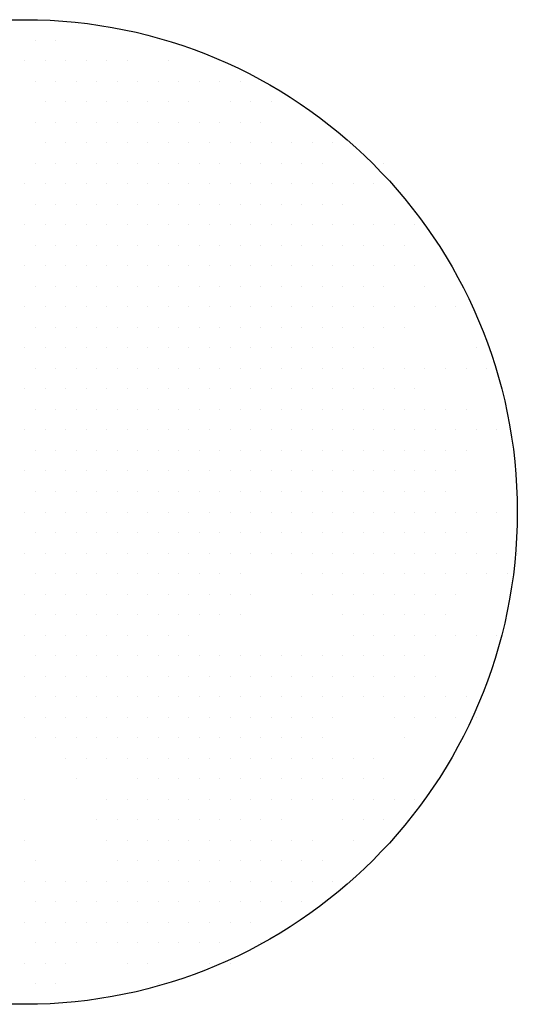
# Model space of a CAD drawing. Extents: x 1 to 13, y 1 to 13.
# Tile 2 of 2: x 6.9 to 13, y 1 to 13. Entities that reach past the tile are written whole.
import ezdxf

# ---------------------------------------------------------------- set-up
doc = ezdxf.new("R2010")
doc.units = 0
doc.layers.get('0').update_dxf_attribs({"linetype": 'CONTINUOUS'})
doc.layers.add('TR_OUT', color=7, linetype='CONTINUOUS')

msp = doc.modelspace()

# ---------------------------------------------------------------- linework, layer by layer
at = {"color": 0}
for p, q in [((7.125, 12.75), (7.125, 12.75)), ((7.375, 12.75), (7.375, 12.75)), ((7, 12.5), (7, 12.5)), ((7.25, 12.5), (7.25, 12.5)), ((7.5, 12.5), (7.5, 12.5)), ((7.75, 12.5), (7.75, 12.5)), ((8, 12.5), (8, 12.5)), ((8.25, 12.5), (8.25, 12.5)), ((8.75, 12.5), (8.75, 12.5)), ((7.125, 12.25), (7.125, 12.25)), ((7.375, 12.25), (7.375, 12.25)), ((7.625, 12.25), (7.625, 12.25)), ((7.875, 12.25), (7.875, 12.25)), ((8.125, 12.25), (8.125, 12.25)), ((8.375, 12.25), (8.375, 12.25)), ((8.625, 12.25), (8.625, 12.25)), ((8.875, 12.25), (8.875, 12.25)), ((9.125, 12.25), (9.125, 12.25)), ((9.375, 12.25), (9.375, 12.25)), ((9.625, 12.25), (9.625, 12.25)), ((7.25, 12), (7.25, 12)), ((7.5, 12), (7.5, 12)), ((7.75, 12), (7.75, 12)), ((8, 12), (8, 12)), ((8.25, 12), (8.25, 12)), ((8.5, 12), (8.5, 12)), ((8.75, 12), (8.75, 12)), ((9, 12), (9, 12)), ((9.5, 12), (9.5, 12)), ((9.75, 12), (9.75, 12)), ((10, 12), (10, 12)), ((7.125, 11.75), (7.125, 11.75)), ((7.375, 11.75), (7.375, 11.75)), ((7.625, 11.75), (7.625, 11.75)), ((7.875, 11.75), (7.875, 11.75)), ((8.125, 11.75), (8.125, 11.75)), ((8.375, 11.75), (8.375, 11.75)), ((8.625, 11.75), (8.625, 11.75)), ((8.875, 11.75), (8.875, 11.75)), ((9.125, 11.75), (9.125, 11.75)), ((9.375, 11.75), (9.375, 11.75)), ((9.625, 11.75), (9.625, 11.75)), ((9.875, 11.75), (9.875, 11.75)), ((7.25, 11.5), (7.25, 11.5)), ((7.5, 11.5), (7.5, 11.5)), ((7.75, 11.5), (7.75, 11.5)), ((8, 11.5), (8, 11.5)), ((8.25, 11.5), (8.25, 11.5)), ((8.5, 11.5), (8.5, 11.5)), ((8.75, 11.5), (8.75, 11.5)), ((9, 11.5), (9, 11.5)), ((9.25, 11.5), (9.25, 11.5)), ((9.5, 11.5), (9.5, 11.5)), ((9.75, 11.5), (9.75, 11.5)), ((10, 11.5), (10, 11.5)), ((10.25, 11.5), (10.25, 11.5)), ((10.5, 11.5), (10.5, 11.5)), ((10.75, 11.5), (10.75, 11.5)), ((7.125, 11.25), (7.125, 11.25)), ((7.375, 11.25), (7.375, 11.25)), ((7.625, 11.25), (7.625, 11.25)), ((7.875, 11.25), (7.875, 11.25)), ((8.125, 11.25), (8.125, 11.25)), ((8.375, 11.25), (8.375, 11.25)), ((8.625, 11.25), (8.625, 11.25)), ((8.875, 11.25), (8.875, 11.25)), ((9.125, 11.25), (9.125, 11.25)), ((9.375, 11.25), (9.375, 11.25)), ((9.625, 11.25), (9.625, 11.25)), ((9.875, 11.25), (9.875, 11.25)), ((10.125, 11.25), (10.125, 11.25)), ((10.375, 11.25), (10.375, 11.25)), ((10.625, 11.25), (10.625, 11.25)), ((11.375, 11.25), (11.375, 11.25)), ((7, 11), (7, 11)), ((7.25, 11), (7.25, 11)), ((7.5, 11), (7.5, 11)), ((7.75, 11), (7.75, 11)), ((8, 11), (8, 11)), ((8.25, 11), (8.25, 11)), ((8.5, 11), (8.5, 11)), ((8.75, 11), (8.75, 11)), ((9, 11), (9, 11)), ((9.25, 11), (9.25, 11)), ((9.5, 11), (9.5, 11)), ((9.75, 11), (9.75, 11)), ((10, 11), (10, 11)), ((10.25, 11), (10.25, 11)), ((10.5, 11), (10.5, 11)), ((10.75, 11), (10.75, 11)), ((11, 11), (11, 11)), ((11.25, 11), (11.25, 11)), ((7.125, 10.75), (7.125, 10.75)), ((7.375, 10.75), (7.375, 10.75)), ((7.625, 10.75), (7.625, 10.75)), ((7.875, 10.75), (7.875, 10.75)), ((8.125, 10.75), (8.125, 10.75)), ((8.375, 10.75), (8.375, 10.75)), ((8.625, 10.75), (8.625, 10.75)), ((8.875, 10.75), (8.875, 10.75)), ((9.125, 10.75), (9.125, 10.75)), ((9.375, 10.75), (9.375, 10.75)), ((9.625, 10.75), (9.625, 10.75)), ((9.875, 10.75), (9.875, 10.75)), ((10.125, 10.75), (10.125, 10.75)), ((10.375, 10.75), (10.375, 10.75)), ((10.625, 10.75), (10.625, 10.75)), ((10.875, 10.75), (10.875, 10.75)), ((7, 10.5), (7, 10.5)), ((7.25, 10.5), (7.25, 10.5)), ((7.5, 10.5), (7.5, 10.5)), ((7.75, 10.5), (7.75, 10.5)), ((8, 10.5), (8, 10.5)), ((8.25, 10.5), (8.25, 10.5)), ((8.5, 10.5), (8.5, 10.5)), ((8.75, 10.5), (8.75, 10.5)), ((9, 10.5), (9, 10.5)), ((9.25, 10.5), (9.25, 10.5)), ((9.5, 10.5), (9.5, 10.5)), ((9.75, 10.5), (9.75, 10.5)), ((10, 10.5), (10, 10.5)), ((10.25, 10.5), (10.25, 10.5)), ((10.5, 10.5), (10.5, 10.5)), ((10.75, 10.5), (10.75, 10.5)), ((11, 10.5), (11, 10.5)), ((11.25, 10.5), (11.25, 10.5)), ((11.5, 10.5), (11.5, 10.5)), ((11.75, 10.5), (11.75, 10.5)), ((7.125, 10.25), (7.125, 10.25)), ((7.375, 10.25), (7.375, 10.25)), ((7.625, 10.25), (7.625, 10.25)), ((7.875, 10.25), (7.875, 10.25)), ((8.125, 10.25), (8.125, 10.25)), ((8.375, 10.25), (8.375, 10.25)), ((8.625, 10.25), (8.625, 10.25)), ((8.875, 10.25), (8.875, 10.25)), ((9.125, 10.25), (9.125, 10.25)), ((9.375, 10.25), (9.375, 10.25)), ((9.625, 10.25), (9.625, 10.25)), ((9.875, 10.25), (9.875, 10.25)), ((10.125, 10.25), (10.125, 10.25)), ((10.375, 10.25), (10.375, 10.25)), ((10.625, 10.25), (10.625, 10.25)), ((10.875, 10.25), (10.875, 10.25)), ((11.125, 10.25), (11.125, 10.25)), ((11.375, 10.25), (11.375, 10.25)), ((11.625, 10.25), (11.625, 10.25)), ((7, 10), (7, 10)), ((7.25, 10), (7.25, 10)), ((7.5, 10), (7.5, 10)), ((7.75, 10), (7.75, 10)), ((8, 10), (8, 10)), ((8.25, 10), (8.25, 10)), ((8.5, 10), (8.5, 10)), ((8.75, 10), (8.75, 10)), ((9, 10), (9, 10)), ((9.25, 10), (9.25, 10)), ((9.5, 10), (9.5, 10)), ((9.75, 10), (9.75, 10)), ((10, 10), (10, 10)), ((10.25, 10), (10.25, 10)), ((10.5, 10), (10.5, 10)), ((10.75, 10), (10.75, 10)), ((11, 10), (11, 10)), ((11.25, 10), (11.25, 10)), ((11.5, 10), (11.5, 10)), ((11.75, 10), (11.75, 10)), ((7.125, 9.75), (7.125, 9.75)), ((7.375, 9.75), (7.375, 9.75)), ((7.625, 9.75), (7.625, 9.75)), ((7.875, 9.75), (7.875, 9.75)), ((8.125, 9.75), (8.125, 9.75)), ((8.375, 9.75), (8.375, 9.75)), ((8.625, 9.75), (8.625, 9.75)), ((8.875, 9.75), (8.875, 9.75)), ((9.125, 9.75), (9.125, 9.75)), ((9.375, 9.75), (9.375, 9.75)), ((9.625, 9.75), (9.625, 9.75)), ((9.875, 9.75), (9.875, 9.75)), ((10.125, 9.75), (10.125, 9.75)), ((10.375, 9.75), (10.375, 9.75)), ((10.625, 9.75), (10.625, 9.75)), ((10.875, 9.75), (10.875, 9.75)), ((11.125, 9.75), (11.125, 9.75)), ((11.375, 9.75), (11.375, 9.75)), ((11.875, 9.75), (11.875, 9.75)), ((7, 9.5), (7, 9.5)), ((7.25, 9.5), (7.25, 9.5)), ((7.5, 9.5), (7.5, 9.5)), ((7.75, 9.5), (7.75, 9.5)), ((8, 9.5), (8, 9.5)), ((8.25, 9.5), (8.25, 9.5)), ((8.5, 9.5), (8.5, 9.5)), ((8.75, 9.5), (8.75, 9.5)), ((9, 9.5), (9, 9.5)), ((9.25, 9.5), (9.25, 9.5)), ((9.5, 9.5), (9.5, 9.5)), ((9.75, 9.5), (9.75, 9.5)), ((10, 9.5), (10, 9.5)), ((10.25, 9.5), (10.25, 9.5)), ((10.5, 9.5), (10.5, 9.5)), ((10.75, 9.5), (10.75, 9.5)), ((11, 9.5), (11, 9.5)), ((11.25, 9.5), (11.25, 9.5)), ((11.5, 9.5), (11.5, 9.5)), ((11.75, 9.5), (11.75, 9.5)), ((12, 9.5), (12, 9.5)), ((12.25, 9.5), (12.25, 9.5)), ((7.125, 9.25), (7.125, 9.25)), ((7.375, 9.25), (7.375, 9.25)), ((7.625, 9.25), (7.625, 9.25)), ((7.875, 9.25), (7.875, 9.25)), ((8.125, 9.25), (8.125, 9.25)), ((8.375, 9.25), (8.375, 9.25)), ((8.625, 9.25), (8.625, 9.25)), ((8.875, 9.25), (8.875, 9.25)), ((9.125, 9.25), (9.125, 9.25)), ((9.375, 9.25), (9.375, 9.25)), ((9.625, 9.25), (9.625, 9.25)), ((9.875, 9.25), (9.875, 9.25)), ((10.125, 9.25), (10.125, 9.25)), ((10.375, 9.25), (10.375, 9.25)), ((10.625, 9.25), (10.625, 9.25)), ((10.875, 9.25), (10.875, 9.25)), ((11.125, 9.25), (11.125, 9.25)), ((11.375, 9.25), (11.375, 9.25)), ((11.625, 9.25), (11.625, 9.25)), ((7, 9), (7, 9)), ((7.25, 9), (7.25, 9)), ((7.5, 9), (7.5, 9)), ((7.75, 9), (7.75, 9)), ((8, 9), (8, 9)), ((8.25, 9), (8.25, 9)), ((8.5, 9), (8.5, 9)), ((8.75, 9), (8.75, 9)), ((9, 9), (9, 9)), ((9.25, 9), (9.25, 9)), ((9.5, 9), (9.5, 9)), ((9.75, 9), (9.75, 9)), ((10, 9), (10, 9)), ((10.25, 9), (10.25, 9)), ((10.5, 9), (10.5, 9)), ((10.75, 9), (10.75, 9)), ((11, 9), (11, 9)), ((11.25, 9), (11.25, 9)), ((12.5, 9), (12.5, 9)), ((7.125, 8.75), (7.125, 8.75)), ((7.375, 8.75), (7.375, 8.75)), ((7.625, 8.75), (7.625, 8.75)), ((7.875, 8.75), (7.875, 8.75)), ((8.125, 8.75), (8.125, 8.75)), ((8.375, 8.75), (8.375, 8.75)), ((8.625, 8.75), (8.625, 8.75)), ((8.875, 8.75), (8.875, 8.75)), ((9.125, 8.75), (9.125, 8.75)), ((9.375, 8.75), (9.375, 8.75)), ((9.625, 8.75), (9.625, 8.75)), ((9.875, 8.75), (9.875, 8.75)), ((10.125, 8.75), (10.125, 8.75)), ((10.375, 8.75), (10.375, 8.75)), ((10.625, 8.75), (10.625, 8.75)), ((10.875, 8.75), (10.875, 8.75)), ((11.125, 8.75), (11.125, 8.75)), ((11.375, 8.75), (11.375, 8.75)), ((11.625, 8.75), (11.625, 8.75)), ((11.875, 8.75), (11.875, 8.75)), ((12.125, 8.75), (12.125, 8.75)), ((12.375, 8.75), (12.375, 8.75)), ((12.625, 8.75), (12.625, 8.75)), ((7, 8.5), (7, 8.5)), ((7.25, 8.5), (7.25, 8.5)), ((7.5, 8.5), (7.5, 8.5)), ((7.75, 8.5), (7.75, 8.5)), ((8, 8.5), (8, 8.5)), ((8.25, 8.5), (8.25, 8.5)), ((8.5, 8.5), (8.5, 8.5)), ((8.75, 8.5), (8.75, 8.5)), ((9, 8.5), (9, 8.5)), ((9.25, 8.5), (9.25, 8.5)), ((9.5, 8.5), (9.5, 8.5)), ((9.75, 8.5), (9.75, 8.5)), ((10, 8.5), (10, 8.5)), ((10.25, 8.5), (10.25, 8.5)), ((10.5, 8.5), (10.5, 8.5)), ((10.75, 8.5), (10.75, 8.5)), ((11, 8.5), (11, 8.5)), ((11.25, 8.5), (11.25, 8.5)), ((11.5, 8.5), (11.5, 8.5)), ((11.75, 8.5), (11.75, 8.5)), ((7.125, 8.25), (7.125, 8.25)), ((7.375, 8.25), (7.375, 8.25)), ((7.625, 8.25), (7.625, 8.25)), ((7.875, 8.25), (7.875, 8.25)), ((8.125, 8.25), (8.125, 8.25)), ((8.375, 8.25), (8.375, 8.25)), ((8.625, 8.25), (8.625, 8.25)), ((8.875, 8.25), (8.875, 8.25)), ((9.125, 8.25), (9.125, 8.25)), ((9.375, 8.25), (9.375, 8.25)), ((9.625, 8.25), (9.625, 8.25)), ((9.875, 8.25), (9.875, 8.25)), ((10.125, 8.25), (10.125, 8.25)), ((10.375, 8.25), (10.375, 8.25)), ((10.625, 8.25), (10.625, 8.25)), ((10.875, 8.25), (10.875, 8.25)), ((11.125, 8.25), (11.125, 8.25)), ((11.375, 8.25), (11.375, 8.25)), ((11.625, 8.25), (11.625, 8.25)), ((11.875, 8.25), (11.875, 8.25)), ((12.125, 8.25), (12.125, 8.25)), ((12.375, 8.25), (12.375, 8.25)), ((7, 8), (7, 8)), ((7.25, 8), (7.25, 8)), ((7.5, 8), (7.5, 8)), ((7.75, 8), (7.75, 8)), ((8, 8), (8, 8)), ((8.25, 8), (8.25, 8)), ((8.5, 8), (8.5, 8)), ((8.75, 8), (8.75, 8)), ((9, 8), (9, 8)), ((9.25, 8), (9.25, 8)), ((9.5, 8), (9.5, 8)), ((9.75, 8), (9.75, 8)), ((10, 8), (10, 8)), ((10.25, 8), (10.25, 8)), ((10.5, 8), (10.5, 8)), ((10.75, 8), (10.75, 8)), ((11, 8), (11, 8)), ((11.25, 8), (11.25, 8)), ((11.5, 8), (11.5, 8)), ((11.75, 8), (11.75, 8)), ((12, 8), (12, 8)), ((12.25, 8), (12.25, 8)), ((12.5, 8), (12.5, 8)), ((12.75, 8), (12.75, 8)), ((7.125, 7.75), (7.125, 7.75)), ((7.375, 7.75), (7.375, 7.75)), ((7.625, 7.75), (7.625, 7.75)), ((7.875, 7.75), (7.875, 7.75)), ((8.125, 7.75), (8.125, 7.75)), ((8.375, 7.75), (8.375, 7.75)), ((8.625, 7.75), (8.625, 7.75)), ((8.875, 7.75), (8.875, 7.75)), ((9.125, 7.75), (9.125, 7.75)), ((9.375, 7.75), (9.375, 7.75)), ((9.625, 7.75), (9.625, 7.75)), ((9.875, 7.75), (9.875, 7.75)), ((10.125, 7.75), (10.125, 7.75)), ((10.375, 7.75), (10.375, 7.75)), ((10.625, 7.75), (10.625, 7.75)), ((10.875, 7.75), (10.875, 7.75)), ((11.125, 7.75), (11.125, 7.75)), ((11.375, 7.75), (11.375, 7.75)), ((11.625, 7.75), (11.625, 7.75)), ((11.875, 7.75), (11.875, 7.75)), ((12.125, 7.75), (12.125, 7.75)), ((12.375, 7.75), (12.375, 7.75)), ((7, 7.5), (7, 7.5)), ((7.25, 7.5), (7.25, 7.5)), ((7.5, 7.5), (7.5, 7.5)), ((7.75, 7.5), (7.75, 7.5)), ((8, 7.5), (8, 7.5)), ((8.25, 7.5), (8.25, 7.5)), ((8.5, 7.5), (8.5, 7.5)), ((8.75, 7.5), (8.75, 7.5)), ((9, 7.5), (9, 7.5)), ((9.25, 7.5), (9.25, 7.5)), ((9.5, 7.5), (9.5, 7.5)), ((9.75, 7.5), (9.75, 7.5)), ((10, 7.5), (10, 7.5)), ((10.25, 7.5), (10.25, 7.5)), ((10.5, 7.5), (10.5, 7.5)), ((10.75, 7.5), (10.75, 7.5)), ((11, 7.5), (11, 7.5)), ((11.25, 7.5), (11.25, 7.5)), ((11.5, 7.5), (11.5, 7.5)), ((11.75, 7.5), (11.75, 7.5)), ((12, 7.5), (12, 7.5)), ((12.25, 7.5), (12.25, 7.5)), ((7.125, 7.25), (7.125, 7.25)), ((7.375, 7.25), (7.375, 7.25)), ((7.625, 7.25), (7.625, 7.25)), ((7.875, 7.25), (7.875, 7.25)), ((8.125, 7.25), (8.125, 7.25)), ((8.375, 7.25), (8.375, 7.25)), ((8.625, 7.25), (8.625, 7.25)), ((8.875, 7.25), (8.875, 7.25)), ((9.125, 7.25), (9.125, 7.25)), ((9.375, 7.25), (9.375, 7.25)), ((9.625, 7.25), (9.625, 7.25)), ((9.875, 7.25), (9.875, 7.25)), ((10.125, 7.25), (10.125, 7.25)), ((10.375, 7.25), (10.375, 7.25)), ((10.625, 7.25), (10.625, 7.25)), ((10.875, 7.25), (10.875, 7.25)), ((11.125, 7.25), (11.125, 7.25)), ((11.375, 7.25), (11.375, 7.25)), ((11.625, 7.25), (11.625, 7.25)), ((11.875, 7.25), (11.875, 7.25)), ((12.125, 7.25), (12.125, 7.25)), ((7, 7), (7, 7)), ((7.25, 7), (7.25, 7)), ((7.5, 7), (7.5, 7)), ((7.75, 7), (7.75, 7)), ((8, 7), (8, 7)), ((8.25, 7), (8.25, 7)), ((8.5, 7), (8.5, 7)), ((8.75, 7), (8.75, 7)), ((9, 7), (9, 7)), ((9.25, 7), (9.25, 7)), ((9.5, 7), (9.5, 7)), ((9.75, 7), (9.75, 7)), ((10, 7), (10, 7)), ((10.25, 7), (10.25, 7)), ((10.5, 7), (10.5, 7)), ((10.75, 7), (10.75, 7)), ((11, 7), (11, 7)), ((11.25, 7), (11.25, 7)), ((11.5, 7), (11.5, 7)), ((11.75, 7), (11.75, 7)), ((12, 7), (12, 7)), ((12.25, 7), (12.25, 7)), ((12.5, 7), (12.5, 7)), ((12.75, 7), (12.75, 7)), ((7.125, 6.75), (7.125, 6.75)), ((7.375, 6.75), (7.375, 6.75)), ((7.625, 6.75), (7.625, 6.75)), ((7.875, 6.75), (7.875, 6.75)), ((8.125, 6.75), (8.125, 6.75)), ((8.375, 6.75), (8.375, 6.75)), ((8.625, 6.75), (8.625, 6.75)), ((8.875, 6.75), (8.875, 6.75)), ((9.125, 6.75), (9.125, 6.75)), ((9.375, 6.75), (9.375, 6.75)), ((9.625, 6.75), (9.625, 6.75)), ((9.875, 6.75), (9.875, 6.75)), ((10.125, 6.75), (10.125, 6.75)), ((10.375, 6.75), (10.375, 6.75)), ((10.625, 6.75), (10.625, 6.75)), ((10.875, 6.75), (10.875, 6.75)), ((11.125, 6.75), (11.125, 6.75)), ((11.375, 6.75), (11.375, 6.75)), ((11.625, 6.75), (11.625, 6.75)), ((11.875, 6.75), (11.875, 6.75)), ((12.125, 6.75), (12.125, 6.75)), ((12.375, 6.75), (12.375, 6.75)), ((7, 6.5), (7, 6.5)), ((7.25, 6.5), (7.25, 6.5)), ((7.5, 6.5), (7.5, 6.5)), ((7.75, 6.5), (7.75, 6.5)), ((8, 6.5), (8, 6.5)), ((8.25, 6.5), (8.25, 6.5)), ((8.5, 6.5), (8.5, 6.5)), ((8.75, 6.5), (8.75, 6.5)), ((9, 6.5), (9, 6.5)), ((9.25, 6.5), (9.25, 6.5)), ((9.5, 6.5), (9.5, 6.5)), ((9.75, 6.5), (9.75, 6.5)), ((10, 6.5), (10, 6.5)), ((10.25, 6.5), (10.25, 6.5)), ((10.5, 6.5), (10.5, 6.5)), ((10.75, 6.5), (10.75, 6.5)), ((11, 6.5), (11, 6.5)), ((11.25, 6.5), (11.25, 6.5)), ((11.5, 6.5), (11.5, 6.5)), ((11.75, 6.5), (11.75, 6.5)), ((12, 6.5), (12, 6.5)), ((12.25, 6.5), (12.25, 6.5)), ((12.5, 6.5), (12.5, 6.5)), ((12.75, 6.5), (12.75, 6.5)), ((13, 6.5), (13, 6.5)), ((7.125, 6.25), (7.125, 6.25)), ((7.375, 6.25), (7.375, 6.25)), ((7.625, 6.25), (7.625, 6.25)), ((7.875, 6.25), (7.875, 6.25)), ((8.125, 6.25), (8.125, 6.25)), ((8.375, 6.25), (8.375, 6.25)), ((8.625, 6.25), (8.625, 6.25)), ((8.875, 6.25), (8.875, 6.25)), ((9.125, 6.25), (9.125, 6.25)), ((9.375, 6.25), (9.375, 6.25)), ((9.625, 6.25), (9.625, 6.25)), ((10.375, 6.25), (10.375, 6.25)), ((10.625, 6.25), (10.625, 6.25)), ((10.875, 6.25), (10.875, 6.25)), ((11.125, 6.25), (11.125, 6.25)), ((11.375, 6.25), (11.375, 6.25)), ((11.625, 6.25), (11.625, 6.25)), ((11.875, 6.25), (11.875, 6.25)), ((12.125, 6.25), (12.125, 6.25)), ((12.375, 6.25), (12.375, 6.25)), ((12.625, 6.25), (12.625, 6.25)), ((12.875, 6.25), (12.875, 6.25)), ((7, 6), (7, 6)), ((7.25, 6), (7.25, 6)), ((7.5, 6), (7.5, 6)), ((7.75, 6), (7.75, 6)), ((8, 6), (8, 6)), ((8.25, 6), (8.25, 6)), ((8.5, 6), (8.5, 6)), ((8.75, 6), (8.75, 6)), ((9, 6), (9, 6)), ((9.25, 6), (9.25, 6)), ((9.5, 6), (9.5, 6)), ((9.75, 6), (9.75, 6)), ((10.5, 6), (10.5, 6)), ((10.75, 6), (10.75, 6)), ((11, 6), (11, 6)), ((11.25, 6), (11.25, 6)), ((11.5, 6), (11.5, 6)), ((11.75, 6), (11.75, 6)), ((12, 6), (12, 6)), ((12.25, 6), (12.25, 6)), ((7.125, 5.75), (7.125, 5.75)), ((7.375, 5.75), (7.375, 5.75)), ((7.625, 5.75), (7.625, 5.75)), ((7.875, 5.75), (7.875, 5.75)), ((8.125, 5.75), (8.125, 5.75)), ((8.375, 5.75), (8.375, 5.75)), ((8.625, 5.75), (8.625, 5.75)), ((8.875, 5.75), (8.875, 5.75)), ((9.125, 5.75), (9.125, 5.75)), ((9.375, 5.75), (9.375, 5.75)), ((9.625, 5.75), (9.625, 5.75)), ((10.875, 5.75), (10.875, 5.75)), ((11.125, 5.75), (11.125, 5.75)), ((11.375, 5.75), (11.375, 5.75)), ((11.625, 5.75), (11.625, 5.75)), ((11.875, 5.75), (11.875, 5.75)), ((12.125, 5.75), (12.125, 5.75)), ((7, 5.5), (7, 5.5)), ((7.25, 5.5), (7.25, 5.5)), ((7.5, 5.5), (7.5, 5.5)), ((7.75, 5.5), (7.75, 5.5)), ((8, 5.5), (8, 5.5)), ((8.25, 5.5), (8.25, 5.5)), ((8.5, 5.5), (8.5, 5.5)), ((8.75, 5.5), (8.75, 5.5)), ((9, 5.5), (9, 5.5)), ((11, 5.5), (11, 5.5)), ((11.25, 5.5), (11.25, 5.5)), ((11.5, 5.5), (11.5, 5.5)), ((11.75, 5.5), (11.75, 5.5)), ((12, 5.5), (12, 5.5)), ((12.25, 5.5), (12.25, 5.5)), ((12.5, 5.5), (12.5, 5.5)), ((12.75, 5.5), (12.75, 5.5)), ((7.125, 5.25), (7.125, 5.25)), ((7.375, 5.25), (7.375, 5.25)), ((7.625, 5.25), (7.625, 5.25)), ((7.875, 5.25), (7.875, 5.25)), ((8.125, 5.25), (8.125, 5.25)), ((8.375, 5.25), (8.375, 5.25)), ((8.625, 5.25), (8.625, 5.25)), ((8.875, 5.25), (8.875, 5.25)), ((9.125, 5.25), (9.125, 5.25)), ((9.375, 5.25), (9.375, 5.25)), ((9.625, 5.25), (9.625, 5.25)), ((9.875, 5.25), (9.875, 5.25)), ((10.125, 5.25), (10.125, 5.25)), ((10.375, 5.25), (10.375, 5.25)), ((10.625, 5.25), (10.625, 5.25)), ((10.875, 5.25), (10.875, 5.25)), ((11.125, 5.25), (11.125, 5.25)), ((11.375, 5.25), (11.375, 5.25)), ((11.625, 5.25), (11.625, 5.25)), ((11.875, 5.25), (11.875, 5.25)), ((7, 5), (7, 5)), ((7.25, 5), (7.25, 5)), ((7.5, 5), (7.5, 5)), ((7.75, 5), (7.75, 5)), ((8, 5), (8, 5)), ((8.25, 5), (8.25, 5)), ((8.5, 5), (8.5, 5)), ((8.75, 5), (8.75, 5)), ((9, 5), (9, 5)), ((9.25, 5), (9.25, 5)), ((9.5, 5), (9.5, 5)), ((9.75, 5), (9.75, 5)), ((10, 5), (10, 5)), ((10.25, 5), (10.25, 5)), ((10.5, 5), (10.5, 5)), ((10.75, 5), (10.75, 5)), ((11, 5), (11, 5)), ((11.25, 5), (11.25, 5)), ((11.5, 5), (11.5, 5)), ((11.75, 5), (11.75, 5)), ((12, 5), (12, 5)), ((7.125, 4.75), (7.125, 4.75)), ((7.375, 4.75), (7.375, 4.75)), ((7.625, 4.75), (7.625, 4.75)), ((7.875, 4.75), (7.875, 4.75)), ((8.125, 4.75), (8.125, 4.75)), ((8.375, 4.75), (8.375, 4.75)), ((8.625, 4.75), (8.625, 4.75)), ((8.875, 4.75), (8.875, 4.75)), ((9.125, 4.75), (9.125, 4.75)), ((9.375, 4.75), (9.375, 4.75)), ((9.625, 4.75), (9.625, 4.75)), ((9.875, 4.75), (9.875, 4.75)), ((10.125, 4.75), (10.125, 4.75)), ((10.375, 4.75), (10.375, 4.75)), ((10.625, 4.75), (10.625, 4.75)), ((10.875, 4.75), (10.875, 4.75)), ((11.125, 4.75), (11.125, 4.75)), ((11.375, 4.75), (11.375, 4.75)), ((11.625, 4.75), (11.625, 4.75)), ((11.875, 4.75), (11.875, 4.75)), ((12.125, 4.75), (12.125, 4.75)), ((12.375, 4.75), (12.375, 4.75)), ((7, 4.5), (7, 4.5)), ((7.25, 4.5), (7.25, 4.5)), ((7.5, 4.5), (7.5, 4.5)), ((7.75, 4.5), (7.75, 4.5)), ((8, 4.5), (8, 4.5)), ((8.25, 4.5), (8.25, 4.5)), ((8.5, 4.5), (8.5, 4.5)), ((8.75, 4.5), (8.75, 4.5)), ((9, 4.5), (9, 4.5)), ((9.25, 4.5), (9.25, 4.5)), ((9.5, 4.5), (9.5, 4.5)), ((9.75, 4.5), (9.75, 4.5)), ((10, 4.5), (10, 4.5)), ((10.25, 4.5), (10.25, 4.5)), ((10.5, 4.5), (10.5, 4.5)), ((10.75, 4.5), (10.75, 4.5)), ((11.5, 4.5), (11.5, 4.5)), ((11.75, 4.5), (11.75, 4.5)), ((12, 4.5), (12, 4.5)), ((12.25, 4.5), (12.25, 4.5)), ((12.5, 4.5), (12.5, 4.5)), ((7.125, 4.25), (7.125, 4.25)), ((7.375, 4.25), (7.375, 4.25)), ((7.625, 4.25), (7.625, 4.25)), ((7.875, 4.25), (7.875, 4.25)), ((8.125, 4.25), (8.125, 4.25)), ((8.375, 4.25), (8.375, 4.25)), ((8.625, 4.25), (8.625, 4.25)), ((8.875, 4.25), (8.875, 4.25)), ((9.125, 4.25), (9.125, 4.25)), ((9.375, 4.25), (9.375, 4.25)), ((9.625, 4.25), (9.625, 4.25)), ((9.875, 4.25), (9.875, 4.25)), ((10.125, 4.25), (10.125, 4.25)), ((10.375, 4.25), (10.375, 4.25)), ((10.625, 4.25), (10.625, 4.25)), ((11.625, 4.25), (11.625, 4.25)), ((7.5, 4), (7.5, 4)), ((7.75, 4), (7.75, 4)), ((8, 4), (8, 4)), ((8.25, 4), (8.25, 4)), ((8.5, 4), (8.5, 4)), ((8.75, 4), (8.75, 4)), ((9, 4), (9, 4)), ((9.25, 4), (9.25, 4)), ((9.5, 4), (9.5, 4)), ((9.75, 4), (9.75, 4)), ((10, 4), (10, 4)), ((10.25, 4), (10.25, 4)), ((10.5, 4), (10.5, 4)), ((10.75, 4), (10.75, 4)), ((11, 4), (11, 4)), ((11.25, 4), (11.25, 4)), ((7.625, 3.75), (7.625, 3.75)), ((8.375, 3.75), (8.375, 3.75)), ((8.625, 3.75), (8.625, 3.75)), ((8.875, 3.75), (8.875, 3.75)), ((9.125, 3.75), (9.125, 3.75)), ((9.375, 3.75), (9.375, 3.75)), ((9.625, 3.75), (9.625, 3.75)), ((9.875, 3.75), (9.875, 3.75)), ((10.125, 3.75), (10.125, 3.75)), ((10.375, 3.75), (10.375, 3.75)), ((10.625, 3.75), (10.625, 3.75)), ((10.875, 3.75), (10.875, 3.75)), ((11.125, 3.75), (11.125, 3.75)), ((11.375, 3.75), (11.375, 3.75)), ((7, 3.5), (7, 3.5)), ((8, 3.5), (8, 3.5)), ((8.25, 3.5), (8.25, 3.5)), ((8.5, 3.5), (8.5, 3.5)), ((8.75, 3.5), (8.75, 3.5)), ((9, 3.5), (9, 3.5)), ((9.25, 3.5), (9.25, 3.5)), ((9.5, 3.5), (9.5, 3.5)), ((9.75, 3.5), (9.75, 3.5)), ((10, 3.5), (10, 3.5)), ((10.25, 3.5), (10.25, 3.5)), ((10.5, 3.5), (10.5, 3.5)), ((10.75, 3.5), (10.75, 3.5)), ((11, 3.5), (11, 3.5)), ((11.25, 3.5), (11.25, 3.5)), ((11.5, 3.5), (11.5, 3.5)), ((11.75, 3.5), (11.75, 3.5)), ((7.875, 3.25), (7.875, 3.25)), ((8.125, 3.25), (8.125, 3.25)), ((8.375, 3.25), (8.375, 3.25)), ((8.625, 3.25), (8.625, 3.25)), ((8.875, 3.25), (8.875, 3.25)), ((9.125, 3.25), (9.125, 3.25)), ((9.375, 3.25), (9.375, 3.25)), ((9.625, 3.25), (9.625, 3.25)), ((9.875, 3.25), (9.875, 3.25)), ((10.125, 3.25), (10.125, 3.25)), ((10.875, 3.25), (10.875, 3.25)), ((11.125, 3.25), (11.125, 3.25)), ((11.375, 3.25), (11.375, 3.25)), ((7, 3), (7, 3)), ((8, 3), (8, 3)), ((8.25, 3), (8.25, 3)), ((8.5, 3), (8.5, 3)), ((8.75, 3), (8.75, 3)), ((9, 3), (9, 3)), ((9.25, 3), (9.25, 3)), ((9.5, 3), (9.5, 3)), ((9.75, 3), (9.75, 3)), ((10, 3), (10, 3)), ((10.25, 3), (10.25, 3)), ((10.5, 3), (10.5, 3)), ((11, 3), (11, 3)), ((7.125, 2.75), (7.125, 2.75)), ((8.125, 2.75), (8.125, 2.75)), ((8.375, 2.75), (8.375, 2.75)), ((8.625, 2.75), (8.625, 2.75)), ((8.875, 2.75), (8.875, 2.75)), ((9.125, 2.75), (9.125, 2.75)), ((9.375, 2.75), (9.375, 2.75)), ((9.625, 2.75), (9.625, 2.75)), ((9.875, 2.75), (9.875, 2.75)), ((10.125, 2.75), (10.125, 2.75)), ((10.375, 2.75), (10.375, 2.75)), ((10.625, 2.75), (10.625, 2.75)), ((7, 2.5), (7, 2.5)), ((7.25, 2.5), (7.25, 2.5)), ((7.5, 2.5), (7.5, 2.5)), ((7.75, 2.5), (7.75, 2.5)), ((8, 2.5), (8, 2.5)), ((8.25, 2.5), (8.25, 2.5)), ((8.5, 2.5), (8.5, 2.5)), ((8.75, 2.5), (8.75, 2.5)), ((9, 2.5), (9, 2.5)), ((9.25, 2.5), (9.25, 2.5)), ((9.5, 2.5), (9.5, 2.5)), ((9.75, 2.5), (9.75, 2.5)), ((10, 2.5), (10, 2.5)), ((10.25, 2.5), (10.25, 2.5)), ((10.5, 2.5), (10.5, 2.5)), ((10.75, 2.5), (10.75, 2.5)), ((7.125, 2.25), (7.125, 2.25)), ((7.375, 2.25), (7.375, 2.25)), ((7.625, 2.25), (7.625, 2.25)), ((7.875, 2.25), (7.875, 2.25)), ((8.125, 2.25), (8.125, 2.25)), ((8.375, 2.25), (8.375, 2.25)), ((8.625, 2.25), (8.625, 2.25)), ((8.875, 2.25), (8.875, 2.25)), ((9.125, 2.25), (9.125, 2.25)), ((9.375, 2.25), (9.375, 2.25)), ((9.625, 2.25), (9.625, 2.25)), ((9.875, 2.25), (9.875, 2.25)), ((10.125, 2.25), (10.125, 2.25)), ((10.375, 2.25), (10.375, 2.25)), ((7, 2), (7, 2)), ((7.25, 2), (7.25, 2)), ((7.5, 2), (7.5, 2)), ((7.75, 2), (7.75, 2)), ((8, 2), (8, 2)), ((8.25, 2), (8.25, 2)), ((8.5, 2), (8.5, 2)), ((8.75, 2), (8.75, 2)), ((9, 2), (9, 2)), ((9.25, 2), (9.25, 2)), ((9.5, 2), (9.5, 2)), ((9.75, 2), (9.75, 2)), ((7.125, 1.75), (7.125, 1.75)), ((7.375, 1.75), (7.375, 1.75)), ((7.625, 1.75), (7.625, 1.75)), ((7.875, 1.75), (7.875, 1.75)), ((8.125, 1.75), (8.125, 1.75)), ((8.375, 1.75), (8.375, 1.75)), ((8.625, 1.75), (8.625, 1.75)), ((8.875, 1.75), (8.875, 1.75)), ((9.125, 1.75), (9.125, 1.75)), ((9.375, 1.75), (9.375, 1.75)), ((9.875, 1.75), (9.875, 1.75)), ((7, 1.5), (7, 1.5)), ((7.25, 1.5), (7.25, 1.5)), ((7.5, 1.5), (7.5, 1.5)), ((8.25, 1.5), (8.25, 1.5)), ((8.5, 1.5), (8.5, 1.5)), ((9.25, 1.5), (9.25, 1.5)), ((9.5, 1.5), (9.5, 1.5)), ((7.125, 1.25), (7.125, 1.25)), ((7.375, 1.25), (7.375, 1.25)), ((8.625, 1.25), (8.625, 1.25)), ((7, 1), (7, 1))]:
    msp.add_line(p, q, dxfattribs=at)
at = {"layer": 'TR_OUT', "color": 0}
msp.add_circle((7, 7), 6, dxfattribs=at)

doc.saveas('drawing.dxf')
